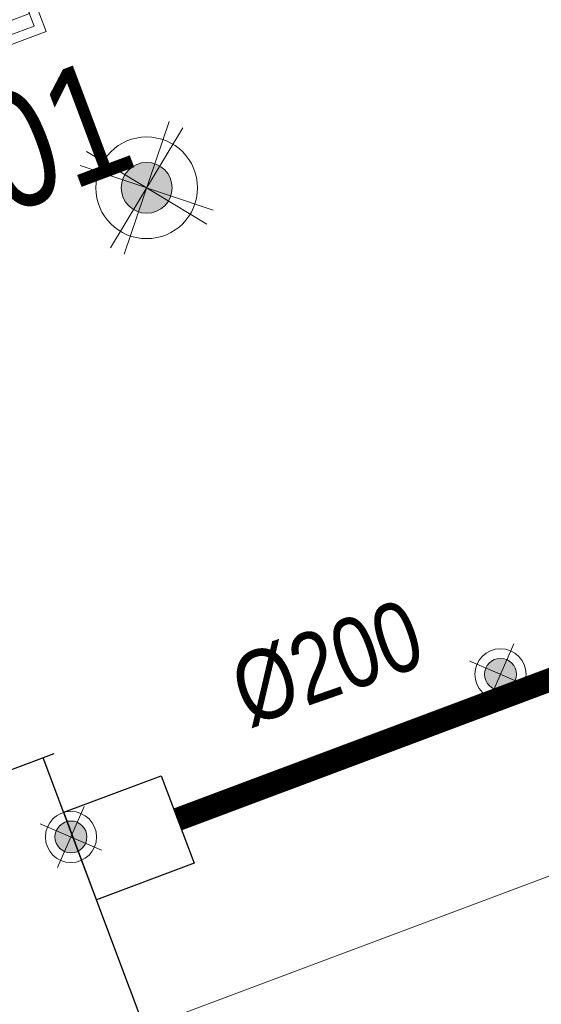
# Model space of a CAD drawing. Header units: millimetres. Extents: x -116878 to 389011, y -1241 to 103674.
# Tile 67 of 103: x 66602 to 67719, y 38369 to 40479. Entities that reach past the tile are written whole.
import ezdxf

# ---------------------------------------------------------------- set-up
doc = ezdxf.new("R2010")
doc.units = ezdxf.units.MM
doc.header["$MEASUREMENT"] = 0
doc.linetypes.add('DASHED', pattern=[0.75, 0.5, -0.25])
doc.layers.get('0').update_dxf_attribs({"color": 252})
for name, color, linetype, lineweight in [('& Lighting (Ceiling)', 160, 'Continuous', 15), ('02_Elevation 00', 252, 'Continuous', 9), ('Design layout', 252, 'Continuous', 15), ('Dimensions', 252, 'Continuous', 9), ('door', 252, 'Continuous', 13), ('E Celing Lighting', 5, 'DASHED', 5), ('EQUIPMENT', 252, 'Continuous', 13), ('G-ANNO-TEXT', 7, 'Continuous', 5), ('M-HVAC-CDFF', 7, 'Continuous', 5), ('MEPTEK-SAD', 6, 'Continuous', 30), ('Pendant Light', 160, 'Continuous', 15), ('Spot LIGHT', 160, 'Continuous', 15)]:
    doc.layers.add(name, color=color, linetype=linetype, lineweight=lineweight)
doc.layers.add('E Floor Lighting', color=5, linetype='DASHED')
doc.layers.add('Equipment Name', color=252, linetype='Continuous')
doc.layers.add('MEPTEK-KE-DUCT', color=220, linetype='Continuous', lineweight=20, true_color=0xff00bf)
doc.styles.add('Arial_1', font='arial.ttf', dxfattribs={"width": 0.8, "height": 250})
doc.styles.add('CKD_Dimension Text', font='BOOKOSI.TTF')
doc.linetypes.add('ZIGZAG', pattern='A,0.0001,-0.2,[131,ltypeshp.shx,S=0.2,R=0,X=-0.2,Y=0],-0.4,[131,ltypeshp.shx,S=0.2,R=180,X=0.2,Y=0],-0.2', length=0.8001)

# ---------------------------------------------------------------- blocks, each defined once
blk = doc.blocks.new('d1')
h = blk.add_hatch(color=253)
h.dxf.hatch_style = 1
h.paths.add_polyline_path([(-1497.271, 8013.544), (-1499.828, 8013.544), (-1499.828, 8011.755), (-1497.271, 8011.755)])
h = blk.add_hatch(color=254)
h.dxf.hatch_style = 1
h.paths.add_polyline_path([(-1499.827, 7980.731), (-1532.586, 7980.731), (-1532.586, 7979.069), (-1499.827, 7979.069)])
h = blk.add_hatch(color=253)
h.dxf.hatch_style = 1
h.paths.add_polyline_path([(-1497.271, 7979.069), (-1499.827, 7979.069), (-1499.827, 7977.407), (-1497.271, 7977.407)])
at = {"layer": 'Design layout', "color": 14, "lineweight": 5}
for points in [[(-1499.828, 8013.544), (-1497.271, 8013.544), (-1497.271, 8011.755), (-1499.828, 8011.755)], [(-1499.827, 7980.731), (-1532.586, 7980.731), (-1532.586, 7979.069), (-1499.827, 7979.069)], [(-1499.827, 7979.069), (-1497.271, 7979.069), (-1497.271, 7977.407), (-1499.827, 7977.407)]]:
    blk.add_lwpolyline(points, close=True, dxfattribs=at)
at = {"layer": 'Dimensions', "ltscale": 25}
blk.add_arc((-1499.827, 7979.069), 32.686, 90, 177.08596, dxfattribs=at)
blk = doc.blocks.new('ggdfgdgddgdgdg')
at = {"color": 14}
blk.add_line((13750.48, -345.5), (13733.44, -300.63), dxfattribs=at)
at = {"layer": 'door', "xscale": 1.328291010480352, "yscale": 1.328291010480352, "zscale": 1.328291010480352, "rotation": 20.78891818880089}
blk.add_blockref('d1', (19370.44, -9546.17), dxfattribs=at)
blk = doc.blocks.new('*E477', base_point=(5385.6, -2464.8, -9402.3))
at = {"layer": '02_Elevation 00', "xscale": -20.83601147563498, "yscale": 20.83601147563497, "zscale": 20.83601147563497, "rotation": 200.5867072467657}
blk.add_blockref('ggdfgdgddgdgdg', (-249803.9, -105289.6), dxfattribs=at)
at = {"layer": 'Equipment Name', "color": 30, "linetype": 'Continuous', "lineweight": 5, "ltscale": 25, "insert": (10432, 1765.5), "char_height": 150, "width": 1732.903, "attachment_point": 1, "rotation": 360, "style": 'CKD_Dimension Text'}
blk.add_mtext('\\pi277.05648;{\\fCentury Gothic|b0|i0|c0|p34;IRISH HOUSE\\P\\pi465.49972;KITCHEN}', dxfattribs=at)
blk = doc.blocks.new('Light01')
at = {"layer": 'Pendant Light', "lineweight": 5}
h = blk.add_hatch(color=160, dxfattribs=at)
h.dxf.hatch_style = 1
edge = h.paths.add_edge_path()
edge.add_arc((660.41, 184.29), 4.97, 20.1178, 380.1178)
at = {"layer": 'Pendant Light', "transparency": 33554559}
h = blk.add_hatch(color=160, dxfattribs=at)
h.dxf.hatch_style = 1
edge = h.paths.add_edge_path()
edge.add_arc((660.41, 184.29), 4.97, -90, 270)
at = {"layer": 'Pendant Light', "color": 160, "lineweight": 5}
for points in [[(664.8, 197.3), (656.02, 171.29)], [(667.5, 196.05), (653.32, 172.54)], [(648.66, 191.38), (672.16, 177.21)], [(673.41, 179.9), (647.41, 188.69)]]:
    blk.add_lwpolyline(points, dxfattribs=at)
for radius in [9.94, 9.94, 4.97, 4.97]:
    blk.add_circle((660.41, 184.29), radius, dxfattribs=at)
blk = doc.blocks.new('ljbsdinfpn')
at = {"layer": 'E Celing Lighting', "xscale": -0.4320000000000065, "yscale": 0.4320000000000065, "zscale": 0.4320000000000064, "rotation": 90}
blk.add_blockref('Light01', (-23078.097, -803.186, 0.001), dxfattribs=at)
blk = doc.blocks.new('suygseg')
at = {"layer": 'Pendant Light', "xscale": -1, "rotation": 180}
blk.add_blockref('ljbsdinfpn', (37102.711, -1113.22, -0.001), dxfattribs=at)
blk = doc.blocks.new('*E500', base_point=(13518.832, 491.849, 0))
at = {"layer": '& Lighting (Ceiling)', "rotation": 359.9999999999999}
blk.add_blockref('suygseg', (0, 1181.584), dxfattribs=at)
blk = doc.blocks.new('cl')
at = {"layer": 'Spot LIGHT'}
h = blk.add_hatch(color=256, dxfattribs=at)
h.dxf.hatch_style = 1
edge = h.paths.add_edge_path()
edge.add_arc((0, 0), 1.349, 0, 360)
for p, q in [((-1.122, -2.587), (1.122, 2.587)), ((-2.587, 1.122), (2.587, -1.122))]:
    blk.add_line(p, q, dxfattribs=at)
for radius in [2.16, 1.349]:
    blk.add_circle((0, 0), radius, dxfattribs=at)
blk = doc.blocks.new('ghuseg')
at = {"layer": 'Spot LIGHT', "rotation": 359.9999999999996}
for p in [(13974.881, -65.816, 0), (13938.628, -79.57, 0)]:
    blk.add_blockref('cl', p, dxfattribs=at)
blk = doc.blocks.new('*E491', base_point=(13534.658, 493.309, 0))
at = {"layer": '& Lighting (Ceiling)', "rotation": 359.9999999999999}
blk.add_blockref('ghuseg', (0, 1181.584), dxfattribs=at)
blk = doc.blocks.new('V_SLBG WITH PLENUM _350 H_ - V_SLBG_1000X150-15715090-AIR CONDITIONING HVAC LAYOUT- PART PLAN - L4-ZONE  7')
at = {"layer": 'M-HVAC-CDFF', "color": 140, "true_color": 0x00bfff}
for p, q in [((579216.5, -9755.6), (579149.8, -9933.5)), ((579149.8, -9933.5), (579216.5, -9755.6)), ((580190.3, -10120.8), (579216.5, -9755.6)), ((579216.5, -9755.6), (580190.3, -10120.8)), ((579216.5, -9755.6), (579216.5, -9755.6)), ((579228.2, -9781.3), (579175.5, -9921.8)), ((579175.6, -9921.8), (579228.2, -9781.4)), ((579228.2, -9781.4), (579175.6, -9921.8)), ((579175.6, -9921.8), (579228.2, -9781.4)), ((580164.5, -10132.5), (579228.2, -9781.3)), ((579228.2, -9781.4), (579228.2, -9781.3)), ((579228.2, -9781.4), (580164.5, -10132.5)), ((580164.5, -10132.5), (579228.2, -9781.4)), ((579228.2, -9781.4), (580164.5, -10132.5)), ((579228.2, -9781.4), (579228.2, -9781.4)), ((579218.3, -9807.9), (579210.1, -9829.7)), ((579210.1, -9829.7), (579218.3, -9807.9)), ((580154.6, -10159), (579218.3, -9807.9)), ((579218.3, -9807.9), (580154.6, -10159)), ((579218.3, -9807.9), (579218.3, -9807.9)), ((579210.1, -9829.7), (580146.4, -10180.8)), ((580146.4, -10180.8), (579210.1, -9829.7)), ((579210.1, -9829.7), (579210.1, -9829.7)), ((579206, -9840.7), (579197.8, -9862.5)), ((579197.8, -9862.5), (579206, -9840.7)), ((580142.3, -10191.8), (579206, -9840.7)), ((579206, -9840.7), (580142.3, -10191.8)), ((579206, -9840.7), (579206, -9840.7)), ((579193.7, -9873.5), (579185.5, -9895.3)), ((579185.5, -9895.3), (579193.7, -9873.5)), ((580130, -10224.6), (579193.7, -9873.5)), ((579193.7, -9873.5), (580130, -10224.6)), ((579193.7, -9873.5), (579193.7, -9873.5)), ((579197.8, -9862.5), (580134.1, -10213.6)), ((580134.1, -10213.6), (579197.8, -9862.5)), ((579197.8, -9862.5), (579197.8, -9862.5)), ((579185.5, -9895.3), (580121.8, -10246.4)), ((580121.8, -10246.4), (579185.5, -9895.3)), ((579185.5, -9895.3), (579185.5, -9895.3)), ((579149.8, -9933.5), (580123.6, -10298.7)), ((580123.6, -10298.7), (579149.8, -9933.5)), ((579149.8, -9933.5), (579149.8, -9933.5)), ((579175.5, -9921.8), (580111.9, -10272.9)), ((579175.6, -9921.8), (579175.5, -9921.8)), ((580111.9, -10272.9), (579175.6, -9921.8)), ((579175.6, -9921.8), (580111.9, -10272.9)), ((580111.9, -10272.9), (579175.6, -9921.8)), ((579175.6, -9921.8), (579175.6, -9921.8)), ((579526.7, -10053.5), (579519.7, -10072.2)), ((580123.6, -10298.7), (580190.3, -10120.8)), ((580190.3, -10120.8), (580123.6, -10298.7)), ((580190.3, -10120.8), (580190.3, -10120.8)), ((579753.7, -10160), (579760.8, -10141.3)), ((580111.9, -10272.9), (580164.5, -10132.5)), ((580164.5, -10132.5), (580111.9, -10272.9)), ((580111.9, -10272.9), (580164.5, -10132.5)), ((580164.5, -10132.5), (580111.9, -10272.9)), ((580164.5, -10132.5), (580164.5, -10132.5)), ((580164.5, -10132.5), (580164.5, -10132.5)), ((580146.4, -10180.8), (580154.6, -10159)), ((580154.6, -10159), (580146.4, -10180.8)), ((580154.6, -10159), (580154.6, -10159)), ((580134.1, -10213.6), (580142.3, -10191.8)), ((580142.3, -10191.8), (580134.1, -10213.6)), ((580142.3, -10191.8), (580142.3, -10191.8)), ((580146.4, -10180.8), (580146.4, -10180.8)), ((580121.8, -10246.4), (580130, -10224.6)), ((580130, -10224.6), (580121.8, -10246.4)), ((580130, -10224.6), (580130, -10224.6)), ((580134.1, -10213.6), (580134.1, -10213.6)), ((580121.8, -10246.4), (580121.8, -10246.4)), ((580111.9, -10272.9), (580111.9, -10272.9)), ((580111.9, -10272.9), (580111.9, -10272.9)), ((580123.6, -10298.7), (580123.6, -10298.7))]:
    blk.add_line(p, q, dxfattribs=at)
for centre, start_param, end_param in [((579643.7, -10097.4), 3.141616, 6.283208), ((579643.7, -10097.4), 0.000023, 3.141616), ((579636.7, -10116.1), 0.000023, 3.141616), ((579636.7, -10116.1), 3.141616, 6.283208)]:
    blk.add_ellipse(centre, major_axis=(-117, 43.9), ratio=0.000049, start_param=start_param, end_param=end_param, dxfattribs=at)
blk = doc.blocks.new('V_RLBG - V_RLBG 1040x190-17388734-AIR CONDITIONING HVAC LAYOUT- PART PLAN - L4-ZONE  7')
at = {"layer": 'M-HVAC-CDFF'}
for p, q in [((520, 95), (-520, 95)), ((-520, 95), (-520, -95)), ((-520, -95), (-520, 95)), ((-520, 95), (520, 95)), ((-520, 95), (-520, 95)), ((520, -95), (520, 95)), ((520, 95), (520, -95)), ((520, 95), (520, 95)), ((-500, 75), (-500, -75)), ((500, 75), (-500, 75)), ((-500, 75), (500, 75)), ((-500, -75), (-500, 75)), ((-500, 75), (-500, 75)), ((500, -75), (500, 75)), ((500, 75), (500, -75)), ((500, 75), (500, 75)), ((500, 46.6), (-500, 46.6)), ((-500, 46.6), (-500, 23.4)), ((-500, 23.4), (-500, 46.6)), ((-500, 46.6), (500, 46.6)), ((-500, 46.6), (-500, 46.6)), ((500, 23.4), (500, 46.6)), ((500, 46.6), (500, 23.4)), ((500, 46.6), (500, 46.6)), ((-500, 23.4), (500, 23.4)), ((500, 23.4), (-500, 23.4)), ((-500, 23.4), (-500, 23.4)), ((500, 23.4), (500, 23.4)), ((500, 11.6), (-500, 11.6)), ((-500, 11.6), (-500, -11.6)), ((-500, -11.6), (-500, 11.6)), ((-500, 11.6), (500, 11.6)), ((-500, 11.6), (-500, 11.6)), ((500, -11.6), (500, 11.6)), ((500, 11.6), (500, -11.6)), ((500, 11.6), (500, 11.6)), ((-500, -11.6), (500, -11.6)), ((500, -11.6), (-500, -11.6)), ((-500, -11.6), (-500, -11.6)), ((500, -11.6), (500, -11.6)), ((500, -23.4), (-500, -23.4)), ((-500, -23.4), (-500, -46.6)), ((-500, -46.6), (-500, -23.4)), ((-500, -23.4), (500, -23.4)), ((-500, -23.4), (-500, -23.4)), ((500, -46.6), (500, -23.4)), ((500, -23.4), (500, -46.6)), ((500, -23.4), (500, -23.4)), ((-500, -46.6), (500, -46.6)), ((500, -46.6), (-500, -46.6)), ((-500, -46.6), (-500, -46.6)), ((500, -46.6), (500, -46.6)), ((-500, -75), (500, -75)), ((500, -75), (-500, -75)), ((-500, -75), (-500, -75)), ((500, -75), (500, -75)), ((-520, -95), (520, -95)), ((520, -95), (-520, -95)), ((-520, -95), (-520, -95)), ((520, -95), (520, -95))]:
    blk.add_line(p, q, dxfattribs=at)

msp = doc.modelspace()

# ---------------------------------------------------------------- block references
at = {"layer": 'EQUIPMENT', "color": 8, "rotation": 90}
msp.add_blockref('*E477', (71251.2, 27832.7, -9402.3), dxfattribs=at)

# ---------------------------------------------------------------- next in the draw order: linework, layer by layer
at = {"layer": 'MEPTEK-KE-DUCT'}
msp.add_line((61227.4, 36201.9), (68523.6, 38939.5), dxfattribs=at)
at = {"layer": 'MEPTEK-SAD'}
msp.add_line((66301.3, 38765.6), (66675.8, 38906.1), dxfattribs=at)
at = {"layer": 'MEPTEK-SAD', "linetype": 'ZIGZAG', "ltscale": 250, "const_width": 50, "elevation": 0}
msp.add_lwpolyline([(67871.5, 39114.3), (66940.4, 38765.1)], dxfattribs=at)
at = {"layer": 'MEPTEK-SAD'}
msp.add_lwpolyline([(67674.8, 36171.4), (66652.4, 38897.3)], dxfattribs=at)
msp.add_lwpolyline([(66696.3, 38780.3), (66905.3, 38858.7), (66975.5, 38671.4), (66766.6, 38593)], close=True, dxfattribs=at)

# ---------------------------------------------------------------- next in the draw order: block references
at = {"layer": 'E Floor Lighting', "xscale": 25.37496114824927, "yscale": 25.37496114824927, "zscale": 25.37496114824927, "rotation": 359.9736113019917}
for name, p in [('*E491', (56453.9, 23286.3, 0)), ('*E500', (56052.2, 23249.4, 0))]:
    msp.add_blockref(name, p, dxfattribs=at)
at = {"layer": 'M-HVAC-CDFF', "rotation": 20.55208334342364}
msp.add_blockref('V_RLBG - V_RLBG 1040x190-17388734-AIR CONDITIONING HVAC LAYOUT- PART PLAN - L4-ZONE  7', (66138.4, 40360.2, 0), dxfattribs=at)
at = {"layer": 'M-HVAC-CDFF', "color": 140, "true_color": 0x00bfff, "rotation": 311.1081143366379}
msp.add_blockref('V_SLBG WITH PLENUM _350 H_ - V_SLBG_1000X150-15715090-AIR CONDITIONING HVAC LAYOUT- PART PLAN - L4-ZONE  7', (-305471.5, 482555.3, 0), dxfattribs=at)

# ---------------------------------------------------------------- next in the draw order: texts
at = {"layer": 'G-ANNO-TEXT', "insert": (65681.8, 39993.5), "char_height": 250, "width": 1404.556, "attachment_point": 1, "rotation": 20.5289, "style": 'Arial_1'}
msp.add_mtext('RLBG-01', dxfattribs=at)
at = {"layer": 'MEPTEK-SAD', "insert": (67041.9, 39105.2, 0), "char_height": 150, "width": 3007.931, "attachment_point": 1, "rotation": 19.2866, "style": 'Arial_1'}
msp.add_mtext('%%C200 ', dxfattribs=at)

doc.saveas('drawing.dxf')
